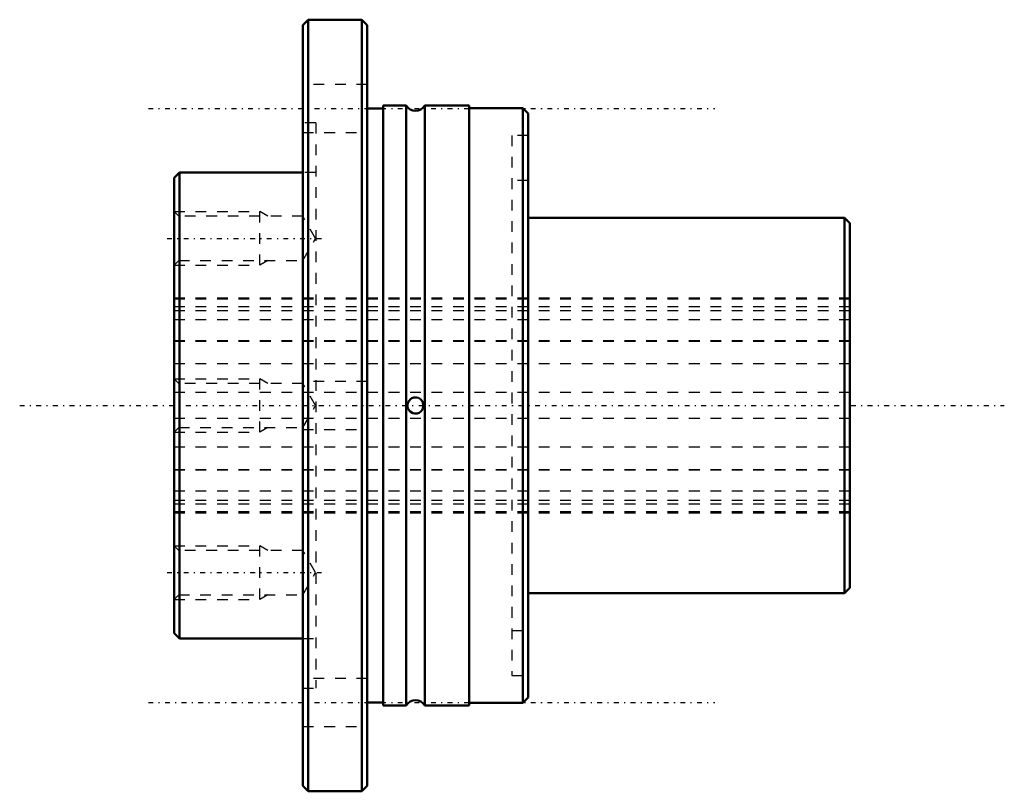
# Model space of a CAD drawing. Header units: millimetres. Extents: x -14.4 to 77.4, y -36 to 36.
import ezdxf

# ---------------------------------------------------------------- set-up
doc = ezdxf.new("R2010")
doc.units = ezdxf.units.MM
doc.linetypes.add('Center', pattern=[1.5, 0.45, -0.5, 0.05, -0.5])
doc.linetypes.add('Dashed', pattern=[2, 1, -1])
for name, color, linetype, lineweight in [('2d ConnectionPoints', 7, 'Continuous', 50), ('AM_0', 7, 'Continuous', 50), ('AM_5', 3, 'Continuous', 25), ('AM_7', 7, 'Center', 25), ('AM_9', 6, 'Dashed', 25)]:
    doc.layers.add(name, color=color, linetype=linetype, lineweight=lineweight)

# ---------------------------------------------------------------- blocks, each defined once
blk = doc.blocks.new('1_LTR_20A_LTRA_ACyl_1_0_in_LTR20A_63L_0_0__4')
at = {"layer": 'AM_0'}
for p, q in [((12.5, 36), (12, 35.5)), ((17.5, 36), (12.5, 36)), ((12.5, 36), (12.5, -36)), ((17.5, 36), (17.5, -36)), ((18, 35.5), (17.5, 36)), ((12, 35.5), (12, -35.5)), ((18, 35.5), (18, -35.5)), ((19.5, 27.7), (18, 27.7)), ((19.5, 28), (19.5, -28)), ((21.634, 28), (19.5, 28)), ((21.634, 28), (21.634, -28)), ((27.5, 28), (23.366, 28)), ((23.366, 28), (23.366, -28)), ((27.5, 28), (27.5, -28)), ((32.5, 27.75), (27.5, 27.75)), ((32.5, 27.75), (32.5, -27.75)), ((33, 27.25), (32.5, 27.75)), ((33, 27.25), (33, -27.25)), ((0.5, 21.75), (0, 21.25)), ((0, 21.25), (0, -21.25)), ((0.5, 21.75), (0.5, -21.75)), ((12, 21.75), (0.5, 21.75)), ((62.5, 17.5), (33, 17.5)), ((62.5, 17.5), (62.5, -17.5)), ((63, 17), (62.5, 17.5)), ((63, 17), (63, -17)), ((62.5, -17.5), (63, -17)), ((33, -17.5), (62.5, -17.5)), ((0, -21.25), (0.5, -21.75)), ((0.5, -21.75), (12, -21.75)), ((32.5, -27.75), (33, -27.25)), ((18, -27.7), (19.5, -27.7)), ((19.5, -28), (21.634, -28)), ((23.366, -28), (27.5, -28)), ((27.5, -27.75), (32.5, -27.75)), ((12, -35.5), (12.5, -36)), ((17.5, -36), (18, -35.5)), ((12.5, -36), (17.5, -36))]:
    blk.add_line(p, q, dxfattribs=at)
blk.add_lwpolyline([(22.06, 0.607), (21.873, 0.411), (21.778, 0.203), (21.751, 0.031), (21.764, -0.145), (21.832, -0.342), (21.998, -0.557), (22.24, -0.703), (22.44, -0.748), (22.649, -0.735), (22.833, -0.672), (23.004, -0.555), (23.156, -0.364), (23.231, -0.169), (23.25, 0.001), (23.23, 0.171), (23.15, 0.373), (22.972, 0.583), (22.769, 0.7), (22.567, 0.747), (22.358, 0.736), (22.173, 0.675), (22.06, 0.607)], dxfattribs=at)
for centre, start, end in [((22.5, 28.5), 210, 330), ((22.5, -28.5), 30, 150)]:
    blk.add_arc(centre, 1, start, end, dxfattribs=at)
at = {"layer": 'AM_5', "linetype": 'Dashed'}
for p, q in [((0, 18.088), (8, 18.088)), ((8, 13.088), (8, 18.088)), ((8.75, 17.655), (8, 18.088)), ((0, 13.088), (8, 13.088)), ((8.75, 13.521), (8, 13.088)), ((0, 2.5), (8, 2.5)), ((8, -2.5), (8, 2.5)), ((8.75, 2.067), (8, 2.5)), ((0, -2.5), (8, -2.5)), ((8.75, -2.067), (8, -2.5)), ((0, -13.088), (8, -13.088)), ((8, -18.088), (8, -13.088)), ((8.75, -13.521), (8, -13.088)), ((0, -18.088), (8, -18.088)), ((8.75, -17.655), (8, -18.088))]:
    blk.add_line(p, q, dxfattribs=at)
at = {"layer": 'AM_7'}
for p, q in [((-2.4, 27.713), (50.4, 27.713)), ((-0.66, 15.588), (13.853, 15.588)), ((-14.4, 0), (77.4, 0)), ((-0.66, -15.588), (13.853, -15.588)), ((-2.4, -27.713), (50.4, -27.713))]:
    blk.add_line(p, q, dxfattribs=at)
at = {"layer": 'AM_9'}
for p, q in [((18, 29.963), (12, 29.963)), ((13.2, 26.364), (12, 26.364)), ((13.2, 26.364), (13.2, -26.364)), ((12, 25.463), (18, 25.463)), ((31.5, 25.2), (31.5, -25.2)), ((33, 25.2), (31.5, 25.2)), ((13.2, 21.75), (12, 21.75)), ((33, 21), (31.5, 21)), ((0.433, 17.655), (0, 18.088)), ((12, 17.655), (0.433, 17.655)), ((0.433, 17.655), (0.433, 13.521)), ((13.193, 15.588), (12, 17.655)), ((12, 13.521), (13.193, 15.588)), ((0, 13.088), (0.433, 13.521)), ((0.433, 13.521), (12, 13.521)), ((63, 10), (0, 10)), ((0.433, 2.067), (0, 2.5)), ((12, 2.067), (0.433, 2.067)), ((0.433, 2.067), (0.433, -2.067)), ((18, 2.25), (12, 2.25)), ((13.193, 0), (12, 2.067)), ((12, -2.067), (13.193, 0)), ((0, -2.5), (0.433, -2.067)), ((0.433, -2.067), (12, -2.067)), ((12, -2.25), (18, -2.25)), ((0, -10), (63, -10)), ((0.433, -13.521), (0, -13.088)), ((12, -13.521), (0.433, -13.521)), ((0.433, -13.521), (0.433, -17.655)), ((13.193, -15.588), (12, -13.521)), ((12, -17.655), (13.193, -15.588)), ((0, -18.088), (0.433, -17.655)), ((0.433, -17.655), (12, -17.655)), ((31.5, -21), (33, -21)), ((12, -21.75), (13.2, -21.75)), ((18, -25.463), (12, -25.463)), ((31.5, -25.2), (33, -25.2)), ((12, -26.364), (13.2, -26.364)), ((12, -29.963), (18, -29.963))]:
    blk.add_line(p, q, dxfattribs=at)
blk = doc.blocks.new('2_LTR_20A_LTRA_ACyl_2_0_in_LTR20A_63L_0_0__4')
at = {"layer": 'AM_0'}
for p, q in [((12.5, 36), (12, 35.5)), ((17.5, 36), (12.5, 36)), ((12.5, 36), (12.5, -36)), ((18, 35.5), (17.5, 36)), ((17.5, 36), (17.5, -36)), ((12, 35.5), (12, -35.5)), ((18, 35.5), (18, -35.5)), ((19.5, 27.7), (18, 27.7)), ((19.5, 28), (19.5, -28)), ((21.634, 28), (19.5, 28)), ((21.634, 28), (21.634, -28)), ((27.5, 28), (23.366, 28)), ((23.366, 28), (23.366, -28)), ((27.5, 28), (27.5, -28)), ((32.5, 27.75), (27.5, 27.75)), ((32.5, 27.75), (32.5, -27.75)), ((33, 27.25), (32.5, 27.75)), ((33, 27.25), (33, -27.25)), ((0.5, 21.75), (0, 21.25)), ((0, 21.25), (0, -21.25)), ((12, 21.75), (0.5, 21.75)), ((0.5, 21.75), (0.5, -21.75)), ((62.5, 17.5), (33, 17.5)), ((62.5, 17.5), (62.5, -17.5)), ((63, 17), (62.5, 17.5)), ((63, 17), (63, -17)), ((62.5, -17.5), (63, -17)), ((33, -17.5), (62.5, -17.5)), ((0, -21.25), (0.5, -21.75)), ((0.5, -21.75), (12, -21.75)), ((32.5, -27.75), (33, -27.25)), ((18, -27.7), (19.5, -27.7)), ((19.5, -28), (21.634, -28)), ((23.366, -28), (27.5, -28)), ((27.5, -27.75), (32.5, -27.75)), ((12, -35.5), (12.5, -36)), ((17.5, -36), (18, -35.5)), ((12.5, -36), (17.5, -36))]:
    blk.add_line(p, q, dxfattribs=at)
blk.add_lwpolyline([(22.06, 0.607), (21.873, 0.411), (21.778, 0.203), (21.751, 0.031), (21.764, -0.145), (21.832, -0.342), (21.998, -0.557), (22.24, -0.703), (22.44, -0.748), (22.649, -0.735), (22.833, -0.672), (23.004, -0.555), (23.156, -0.364), (23.231, -0.169), (23.25, 0.001), (23.23, 0.171), (23.15, 0.373), (22.972, 0.583), (22.769, 0.7), (22.567, 0.747), (22.358, 0.736), (22.173, 0.675), (22.06, 0.607)], dxfattribs=at)
for centre, start, end in [((22.5, 28.5), 210, 330), ((22.5, -28.5), 30, 150)]:
    blk.add_arc(centre, 1, start, end, dxfattribs=at)
at = {"layer": 'AM_5', "linetype": 'Dashed'}
for p, q in [((0, 18.088), (8, 18.088)), ((8, 13.088), (8, 18.088)), ((8.75, 17.655), (8, 18.088)), ((0, 13.088), (8, 13.088)), ((8.75, 13.521), (8, 13.088)), ((0, 2.5), (8, 2.5)), ((8, -2.5), (8, 2.5)), ((8.75, 2.067), (8, 2.5)), ((0, -2.5), (8, -2.5)), ((8.75, -2.067), (8, -2.5)), ((0, -13.088), (8, -13.088)), ((8, -18.088), (8, -13.088)), ((8.75, -13.521), (8, -13.088)), ((0, -18.088), (8, -18.088)), ((8.75, -17.655), (8, -18.088))]:
    blk.add_line(p, q, dxfattribs=at)
at = {"layer": 'AM_9'}
for p, q in [((18, 29.963), (12, 29.963)), ((13.2, 26.364), (12, 26.364)), ((13.2, 26.364), (13.2, -26.364)), ((12, 25.463), (18, 25.463)), ((31.5, 25.2), (31.5, -25.2)), ((33, 25.2), (31.5, 25.2)), ((13.2, 21.75), (12, 21.75)), ((33, 21), (31.5, 21)), ((0.433, 17.655), (0, 18.088)), ((12, 17.655), (0.433, 17.655)), ((0.433, 17.655), (0.433, 13.521)), ((13.193, 15.588), (12, 17.655)), ((12, 13.521), (13.193, 15.588)), ((0, 13.088), (0.433, 13.521)), ((0.433, 13.521), (12, 13.521)), ((63, 10), (0, 10)), ((0.433, 2.067), (0, 2.5)), ((12, 2.067), (0.433, 2.067)), ((0.433, 2.067), (0.433, -2.067)), ((18, 2.25), (12, 2.25)), ((13.193, 0), (12, 2.067)), ((12, -2.067), (13.193, 0)), ((0, -2.5), (0.433, -2.067)), ((0.433, -2.067), (12, -2.067)), ((12, -2.25), (18, -2.25)), ((0, -10), (63, -10)), ((0.433, -13.521), (0, -13.088)), ((12, -13.521), (0.433, -13.521)), ((0.433, -13.521), (0.433, -17.655)), ((13.193, -15.588), (12, -13.521)), ((12, -17.655), (13.193, -15.588)), ((0, -18.088), (0.433, -17.655)), ((0.433, -17.655), (12, -17.655)), ((31.5, -21), (33, -21)), ((12, -21.75), (13.2, -21.75)), ((18, -25.463), (12, -25.463)), ((31.5, -25.2), (33, -25.2)), ((12, -26.364), (13.2, -26.364)), ((12, -29.963), (18, -29.963))]:
    blk.add_line(p, q, dxfattribs=at)
blk = doc.blocks.new('3_LTR_20A63_LTRA_Shaft_0_in_LTR20A_63L_0_0__4')
at = {"layer": 'AM_9'}
for p, q in [((63, 10), (0, 10)), ((63, 9.925), (0, 9.925)), ((63, 9.207), (0, 9.207)), ((0, 8.873), (63, 8.873)), ((63, 7.984), (0, 7.984)), ((63, 6.022), (0, 6.022)), ((0, 6.014), (63, 6.014)), ((63, 3.903), (0, 3.903)), ((63, 1.223), (0, 1.223)), ((63, -1.223), (0, -1.223)), ((63, -3.903), (0, -3.903)), ((63, -6.014), (0, -6.014)), ((63, -6.022), (0, -6.022)), ((63, -7.984), (0, -7.984)), ((63, -8.873), (0, -8.873)), ((63, -9.207), (0, -9.207)), ((63, -9.925), (0, -9.925)), ((0, -10), (63, -10))]:
    blk.add_line(p, q, dxfattribs=at)

msp = doc.modelspace()

# ---------------------------------------------------------------- linework, layer by layer
at = {"layer": '2d ConnectionPoints'}
for p in [(0, 0), (0, 0), (63, 0)]:
    msp.add_point(p, dxfattribs=at)

# ---------------------------------------------------------------- block references
for name in ['1_LTR_20A_LTRA_ACyl_1_0_in_LTR20A_63L_0_0__4', '2_LTR_20A_LTRA_ACyl_2_0_in_LTR20A_63L_0_0__4', '3_LTR_20A63_LTRA_Shaft_0_in_LTR20A_63L_0_0__4']:
    msp.add_blockref(name, (0, 0))

doc.saveas('drawing.dxf')
